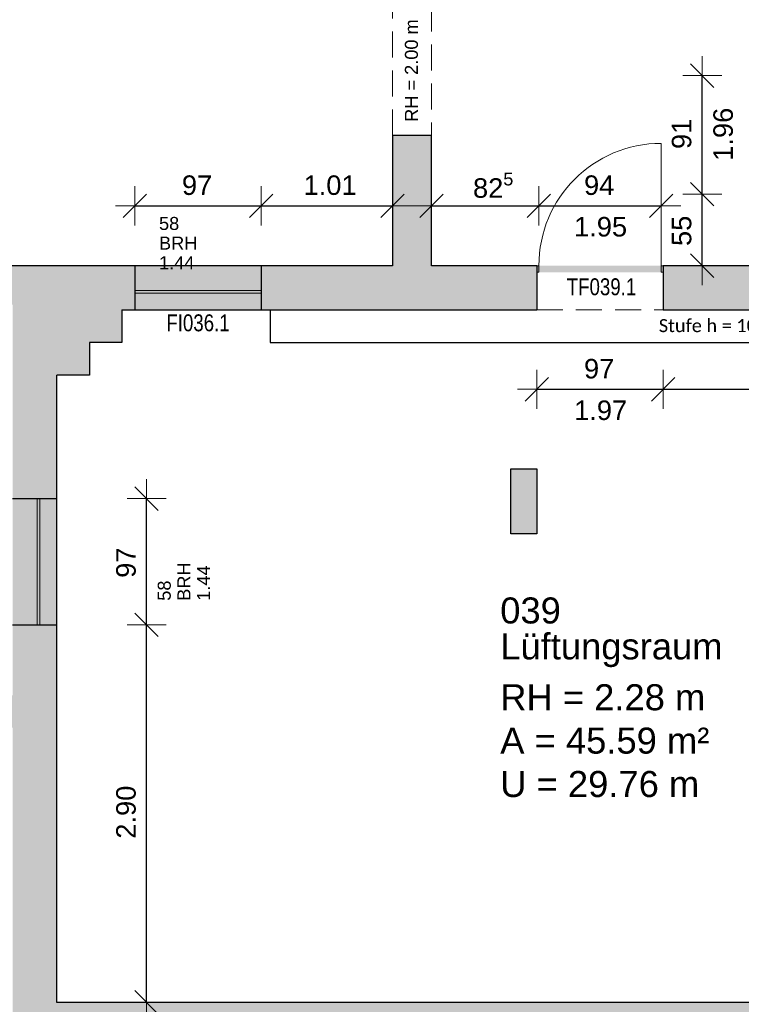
# Model space of a CAD drawing. Header units: metres. Extents: x 313 to 415, y -67 to 7.
# Tile 70 of 84: x 381.84 to 387.39, y -25.2 to -17.64. Entities that reach past the tile are written whole.
import ezdxf

# ---------------------------------------------------------------- set-up
doc = ezdxf.new("R2010")
doc.units = ezdxf.units.M
doc.header["$PDMODE"] = 65
doc.linetypes.add('AUSGEZOGEN', pattern=[0])
doc.linetypes.add('VERDECKT2_S2', pattern=[0.27, 0.2, -0.07])
for name, color, linetype, lineweight in [('Allgemein01', 7, 'AUSGEZOGEN', 13), ('Füllfläche', 7, 'AUSGEZOGEN', 13), ('Maßlinie Allgemein', 7, 'AUSGEZOGEN', 25), ('Standard', 7, 'AUSGEZOGEN', 25), ('Text Allgemein', 7, 'AUSGEZOGEN', 25)]:
    doc.layers.add(name, color=color, linetype=linetype, lineweight=lineweight)
doc.styles.add('ARIAL', font='ARIAL.TTF')
doc.styles.add('Calibri', font='Calibri')
doc.dimstyles.new('DIMSTYLE_13', dxfattribs={"dimtxt": 0.15, "dimasz": 0.3, "dimexe": 0, "dimexo": 1e-06, "dimgap": 0.075, "dimtad": 2, "dimdec": 1, "dimlfac": 100, "dimrnd": 0.5, "dimzin": 4, "dimdsep": 46, "dimtxsty": 'ARIAL', "dimblk1": 'ALL_ML_STRICH', "dimblk2": 'ALL_ML_STRICH', "dimsah": 1, "dimcen": 0, "dimse1": 1, "dimse2": 1, "dimclrd": 7, "dimclre": 7, "dimclrt": 7, "dimadec": 0, "dimazin": 0, "dimtfac": 1, "dimtdec": 0, "dimtix": 1, "dimtmove": 2, "dimatfit": 3, "dimfxl": 0, "dimtzin": 0, "dimlwd": 0, "dimlwe": 13, "dimarcsym": 0})
doc.dimstyles.new('DIMSTYLE_15', dxfattribs={"dimtxt": 0.15, "dimasz": 0.3, "dimexe": 0, "dimexo": 1e-06, "dimgap": 0.075, "dimtad": 2, "dimrnd": 0.005, "dimzin": 4, "dimdsep": 46, "dimtxsty": 'ARIAL', "dimblk1": 'ALL_ML_STRICH', "dimblk2": 'ALL_ML_STRICH', "dimsah": 1, "dimcen": 0, "dimse1": 1, "dimse2": 1, "dimclrd": 7, "dimclre": 7, "dimclrt": 7, "dimadec": 0, "dimazin": 0, "dimtfac": 1, "dimtdec": 0, "dimtix": 1, "dimtmove": 2, "dimatfit": 3, "dimfxl": 0, "dimtzin": 0, "dimlwd": 0, "dimlwe": 13, "dimarcsym": 0})
doc.dimstyles.new('DIMSTYLE_16', dxfattribs={"dimtxt": 0.15, "dimasz": 0.3, "dimexe": 0, "dimexo": 1e-06, "dimgap": 0.075, "dimtad": 2, "dimdec": 1, "dimlfac": 100, "dimrnd": 0.5, "dimzin": 4, "dimdsep": 46, "dimtxsty": 'ARIAL', "dimblk1": 'ALL_ML_STRICH', "dimblk2": 'ALL_ML_STRICH', "dimsah": 1, "dimcen": 0, "dimse1": 1, "dimse2": 1, "dimclrd": 7, "dimclre": 7, "dimclrt": 7, "dimadec": 0, "dimazin": 0, "dimtfac": 1, "dimtdec": 0, "dimtix": 1, "dimtmove": 2, "dimatfit": 3, "dimfxl": 0, "dimtvp": 1.2, "dimtzin": 0, "dimlwd": 0, "dimlwe": 13, "dimarcsym": 0})
doc.dimstyles.new('DIMSTYLE_22', dxfattribs={"dimtxt": 0.2, "dimasz": 0.19, "dimexe": 0, "dimexo": 1e-06, "dimgap": 0.1, "dimtad": 2, "dimrnd": 0.005, "dimzin": 4, "dimdsep": 46, "dimtxsty": 'ARIAL', "dimblk1": 'ALL_ML_STRICH', "dimblk2": 'ALL_ML_STRICH', "dimsah": 1, "dimcen": 0, "dimse1": 1, "dimse2": 1, "dimclrd": 7, "dimclre": 7, "dimclrt": 7, "dimadec": 0, "dimazin": 0, "dimtfac": 1, "dimtdec": 0, "dimtix": 1, "dimtmove": 2, "dimatfit": 3, "dimfxl": 0, "dimtzin": 0, "dimlwd": 0, "dimlwe": 13, "dimarcsym": 0})
doc.dimstyles.new('DIMSTYLE_4', dxfattribs={"dimtxt": 0.2, "dimasz": 0.3, "dimexe": 0, "dimexo": 1e-06, "dimgap": 0.1, "dimtad": 2, "dimdec": 1, "dimlfac": 100, "dimrnd": 0.5, "dimzin": 4, "dimdsep": 46, "dimtxsty": 'ARIAL', "dimblk1": 'ALL_ML_STRICH', "dimblk2": 'ALL_ML_STRICH', "dimsah": 1, "dimcen": 0, "dimse1": 1, "dimse2": 1, "dimclrd": 7, "dimclre": 7, "dimclrt": 7, "dimadec": 0, "dimazin": 0, "dimtfac": 1, "dimtdec": 0, "dimtix": 1, "dimtmove": 2, "dimatfit": 3, "dimfxl": 0, "dimtvp": 1.2, "dimtzin": 0, "dimlwd": 0, "dimlwe": 13, "dimarcsym": 0})
doc.dimstyles.new('DIMSTYLE_5', dxfattribs={"dimtxt": 0.2, "dimasz": 0.3, "dimexe": 0, "dimexo": 1e-06, "dimgap": 0.1, "dimtad": 2, "dimrnd": 0.005, "dimzin": 4, "dimdsep": 46, "dimtxsty": 'ARIAL', "dimblk1": 'ALL_ML_STRICH', "dimblk2": 'ALL_ML_STRICH', "dimsah": 1, "dimcen": 0, "dimse1": 1, "dimse2": 1, "dimclrd": 7, "dimclre": 7, "dimclrt": 7, "dimadec": 0, "dimazin": 0, "dimtfac": 1, "dimtdec": 0, "dimtix": 1, "dimtmove": 2, "dimatfit": 3, "dimfxl": 0, "dimtzin": 0, "dimlwd": 0, "dimlwe": 13, "dimarcsym": 0})
doc.dimstyles.new('DIMSTYLE_7', dxfattribs={"dimtxt": 0.2, "dimasz": 0.3, "dimexe": 0, "dimexo": 1e-06, "dimgap": 0.1, "dimtad": 2, "dimdec": 3, "dimrnd": 0.005, "dimzin": 4, "dimdsep": 46, "dimtxsty": 'ARIAL', "dimblk1": 'ALL_ML_STRICH', "dimblk2": 'ALL_ML_STRICH', "dimsah": 1, "dimcen": 0, "dimse1": 1, "dimse2": 1, "dimclrd": 7, "dimclre": 7, "dimclrt": 7, "dimadec": 0, "dimazin": 0, "dimtfac": 1, "dimtdec": 0, "dimtix": 1, "dimtmove": 2, "dimatfit": 3, "dimfxl": 0, "dimtzin": 0, "dimlwd": 0, "dimlwe": 13, "dimarcsym": 0})

# ---------------------------------------------------------------- blocks, each defined once
blk = doc.blocks.new('ALL_ML_STRICH')
at = {"color": 0, "linetype": 'ByBlock', "lineweight": -2}
for p, q in [((-0.3, -0.3), (0.3, 0.3)), ((0, -0.5), (0, 0.5)), ((-1, 0), (0.5, 0))]:
    blk.add_line(p, q, dxfattribs=at)
blk = doc.blocks.new('*D49')
at = {"layer": 'DEFPOINTS', "color": 7, "linetype": 'AUSGEZOGEN', "lineweight": 13}
for p in [(358.6445, 6.1646), (381.7845, -23.0754), (358.6445, -27.8654)]:
    blk.add_point(p, dxfattribs=at)
at = {"layer": 'Maßlinie Allgemein', "color": 7, "linetype": 'AUSGEZOGEN', "lineweight": -2}
blk.add_line((358.6445, 6.1646), (381.7845, 6.1646), dxfattribs=at)
at = {"layer": 'Maßlinie Allgemein', "color": 7, "linetype": 'AUSGEZOGEN', "lineweight": 13, "xscale": 0.3, "yscale": 0.3, "zscale": 0.3, "rotation": 180}
blk.add_blockref('ALL_ML_STRICH', (358.6445, 6.1646), dxfattribs=at)
at = {"layer": 'Maßlinie Allgemein', "color": 7, "linetype": 'AUSGEZOGEN', "lineweight": 13, "xscale": 0.3, "yscale": 0.3, "zscale": 0.3}
blk.add_blockref('ALL_ML_STRICH', (381.7845, 6.1646), dxfattribs=at)
at = {"layer": 'Maßlinie Allgemein', "color": 7, "linetype": 'AUSGEZOGEN', "lineweight": 13, "insert": (370.2216, 6.3481), "char_height": 0.2, "width": 1, "attachment_point": 5, "style": 'ARIAL'}
blk.add_mtext('\\A1;{\\A1;{23.14\\H0.132000;\\S^ ;}}', dxfattribs=at)
blk = doc.blocks.new('*D50')
at = {"layer": 'DEFPOINTS', "color": 7, "linetype": 'AUSGEZOGEN', "lineweight": 13}
for p in [(381.7845, 6.1646), (381.7845, -23.0754), (382.1245, -25.1854)]:
    blk.add_point(p, dxfattribs=at)
at = {"layer": 'Maßlinie Allgemein', "color": 7, "linetype": 'AUSGEZOGEN', "lineweight": -2}
blk.add_line((381.7845, 6.1646), (382.1245, 6.1646), dxfattribs=at)
at = {"layer": 'Maßlinie Allgemein', "color": 7, "linetype": 'AUSGEZOGEN', "lineweight": 13, "xscale": 0.3, "yscale": 0.3, "zscale": 0.3, "rotation": 180}
blk.add_blockref('ALL_ML_STRICH', (381.7845, 6.1646), dxfattribs=at)
at = {"layer": 'Maßlinie Allgemein', "color": 7, "linetype": 'AUSGEZOGEN', "lineweight": 13, "xscale": 0.3, "yscale": 0.3, "zscale": 0.3}
blk.add_blockref('ALL_ML_STRICH', (382.1245, 6.1646), dxfattribs=at)
at = {"layer": 'Maßlinie Allgemein', "color": 7, "linetype": 'AUSGEZOGEN', "lineweight": 13, "insert": (381.9458, 6.4981), "char_height": 0.2, "width": 0.8, "attachment_point": 5, "style": 'ARIAL'}
blk.add_mtext('\\A1;{\\A1;{34\\H0.132000;\\S^ ;}}', dxfattribs=at)
blk = doc.blocks.new('*D51')
at = {"layer": 'DEFPOINTS', "color": 7, "linetype": 'AUSGEZOGEN', "lineweight": 13}
for p in [(382.1245, 6.1646), (390.6945, -19.8654), (382.1245, -25.1854)]:
    blk.add_point(p, dxfattribs=at)
at = {"layer": 'Maßlinie Allgemein', "color": 7, "linetype": 'AUSGEZOGEN', "lineweight": -2}
blk.add_line((382.1245, 6.1646), (390.6945, 6.1646), dxfattribs=at)
at = {"layer": 'Maßlinie Allgemein', "color": 7, "linetype": 'AUSGEZOGEN', "lineweight": 13, "xscale": 0.3, "yscale": 0.3, "zscale": 0.3, "rotation": 180}
blk.add_blockref('ALL_ML_STRICH', (382.1245, 6.1646), dxfattribs=at)
at = {"layer": 'Maßlinie Allgemein', "color": 7, "linetype": 'AUSGEZOGEN', "lineweight": 13, "xscale": 0.3, "yscale": 0.3, "zscale": 0.3}
blk.add_blockref('ALL_ML_STRICH', (390.6945, 6.1646), dxfattribs=at)
at = {"layer": 'Maßlinie Allgemein', "color": 7, "linetype": 'AUSGEZOGEN', "lineweight": 13, "insert": (386.4239, 6.348), "char_height": 0.2, "width": 0.8, "attachment_point": 5, "style": 'ARIAL'}
blk.add_mtext('\\A1;{\\A1;{8.57\\H0.132000;\\S^ ;}}', dxfattribs=at)
blk = doc.blocks.new('*D57')
at = {"layer": 'DEFPOINTS', "color": 7, "linetype": 'AUSGEZOGEN', "lineweight": 13}
for p in [(321.1345, 7.0646), (397.3145, -19.3554), (321.1345, -22.5954)]:
    blk.add_point(p, dxfattribs=at)
at = {"layer": 'Maßlinie Allgemein', "color": 7, "linetype": 'AUSGEZOGEN', "lineweight": -2}
blk.add_line((321.1345, 7.0646), (397.3145, 7.0646), dxfattribs=at)
at = {"layer": 'Maßlinie Allgemein', "color": 7, "linetype": 'AUSGEZOGEN', "lineweight": 13, "xscale": 0.3, "yscale": 0.3, "zscale": 0.3, "rotation": 180}
blk.add_blockref('ALL_ML_STRICH', (321.1345, 7.0646), dxfattribs=at)
at = {"layer": 'Maßlinie Allgemein', "color": 7, "linetype": 'AUSGEZOGEN', "lineweight": 13, "xscale": 0.3, "yscale": 0.3, "zscale": 0.3}
blk.add_blockref('ALL_ML_STRICH', (397.3145, 7.0646), dxfattribs=at)
at = {"layer": 'Maßlinie Allgemein', "color": 7, "linetype": 'AUSGEZOGEN', "lineweight": 13, "insert": (359.231, 7.248), "char_height": 0.2, "width": 1, "attachment_point": 5, "style": 'ARIAL'}
blk.add_mtext('\\A1;{\\A1;{76.18\\H0.132000;\\S^ ;}}', dxfattribs=at)
blk = doc.blocks.new('*D75')
at = {"layer": 'DEFPOINTS', "color": 7, "linetype": 'AUSGEZOGEN', "lineweight": 13}
for p in [(382.1245, -25.1854), (382.1245, -25.3654), (412.8945, -25.3654)]:
    blk.add_point(p, dxfattribs=at)
at = {"layer": 'Maßlinie Allgemein', "color": 7, "linetype": 'AUSGEZOGEN', "lineweight": -2}
blk.add_line((412.8945, -25.3654), (412.8945, -25.1854), dxfattribs=at)
at = {"layer": 'Maßlinie Allgemein', "color": 7, "linetype": 'AUSGEZOGEN', "lineweight": 13, "xscale": 0.3, "yscale": 0.3, "zscale": 0.3}
for p, rotation in [((412.8945, -25.1854), 90), ((412.8945, -25.3654), 270)]:
    blk.add_blockref('ALL_ML_STRICH', p, dxfattribs=dict(at, rotation=rotation))
at = {"layer": 'Maßlinie Allgemein', "color": 7, "linetype": 'AUSGEZOGEN', "lineweight": 13, "insert": (412.5611, -25.2847), "char_height": 0.2, "width": 0.8, "attachment_point": 5, "rotation": 90, "style": 'ARIAL'}
blk.add_mtext('\\A1;{\\A1;{18\\H0.132000;\\S^ ;}}', dxfattribs=at)
blk = doc.blocks.new('*D76')
at = {"layer": 'DEFPOINTS', "color": 7, "linetype": 'AUSGEZOGEN', "lineweight": 13}
for p in [(390.9645, -21.4354), (382.1245, -25.1854), (412.8945, -25.1854)]:
    blk.add_point(p, dxfattribs=at)
at = {"layer": 'Maßlinie Allgemein', "color": 7, "linetype": 'AUSGEZOGEN', "lineweight": -2}
blk.add_line((412.8945, -25.1854), (412.8945, -21.4354), dxfattribs=at)
at = {"layer": 'Maßlinie Allgemein', "color": 7, "linetype": 'AUSGEZOGEN', "lineweight": 13, "xscale": 0.3, "yscale": 0.3, "zscale": 0.3}
for p, rotation in [((412.8945, -21.4354), 90), ((412.8945, -25.1854), 270)]:
    blk.add_blockref('ALL_ML_STRICH', p, dxfattribs=dict(at, rotation=rotation))
at = {"layer": 'Maßlinie Allgemein', "color": 7, "linetype": 'AUSGEZOGEN', "lineweight": 13, "insert": (412.7109, -23.2967), "char_height": 0.2, "width": 0.8, "attachment_point": 5, "rotation": 90, "style": 'ARIAL'}
blk.add_mtext('\\A1;{\\A1;{3.75\\H0.132000;\\S^ ;}}', dxfattribs=at)
blk = doc.blocks.new('*D108')
at = {"layer": 'DEFPOINTS', "color": 7, "linetype": 'AUSGEZOGEN', "lineweight": 13}
for p in [(374.2245, 0.9046), (369.1395, -34.0254), (413.7945, -34.0254)]:
    blk.add_point(p, dxfattribs=at)
at = {"layer": 'Maßlinie Allgemein', "color": 7, "linetype": 'AUSGEZOGEN', "lineweight": -2}
blk.add_line((413.7945, -34.0254), (413.7945, 0.9046), dxfattribs=at)
at = {"layer": 'Maßlinie Allgemein', "color": 7, "linetype": 'AUSGEZOGEN', "lineweight": 13, "xscale": 0.3, "yscale": 0.3, "zscale": 0.3}
for p, rotation in [((413.7945, 0.9046), 90), ((413.7945, -34.0254), 270)]:
    blk.add_blockref('ALL_ML_STRICH', p, dxfattribs=dict(at, rotation=rotation))
at = {"layer": 'Maßlinie Allgemein', "color": 7, "linetype": 'AUSGEZOGEN', "lineweight": 13, "insert": (413.6109, -16.5537), "char_height": 0.2, "width": 1, "attachment_point": 5, "rotation": 90, "style": 'ARIAL'}
blk.add_mtext('\\A1;{\\A1;{34.93\\H0.132000;\\S^ ;}}', dxfattribs=at)
blk = doc.blocks.new('*D185')
at = {"layer": 'DEFPOINTS', "color": 7, "linetype": 'AUSGEZOGEN', "lineweight": 13}
for p in [(382.1245, -22.2854), (382.1245, -25.1854), (382.8145, -25.1854)]:
    blk.add_point(p, dxfattribs=at)
at = {"layer": 'Maßlinie Allgemein', "color": 7, "linetype": 'AUSGEZOGEN', "lineweight": -2}
blk.add_line((382.8145, -25.1854), (382.8145, -22.2854), dxfattribs=at)
at = {"layer": 'Maßlinie Allgemein', "color": 7, "linetype": 'AUSGEZOGEN', "lineweight": 13, "xscale": 0.3, "yscale": 0.3, "zscale": 0.3}
for p, rotation in [((382.8145, -22.2854), 90), ((382.8145, -25.1854), 270)]:
    blk.add_blockref('ALL_ML_STRICH', p, dxfattribs=dict(at, rotation=rotation))
at = {"layer": 'Maßlinie Allgemein', "color": 7, "linetype": 'AUSGEZOGEN', "lineweight": 13, "insert": (382.6569, -23.7243), "char_height": 0.15, "width": 0.6, "attachment_point": 5, "rotation": 90, "style": 'ARIAL'}
blk.add_mtext('\\A1;{\\A1;{2.90\\H0.099000;\\S^ ;}}', dxfattribs=at)
blk = doc.blocks.new('*D186')
at = {"layer": 'DEFPOINTS', "color": 7, "linetype": 'AUSGEZOGEN', "lineweight": 13}
for p in [(382.1245, -21.3154), (382.1245, -22.2854), (382.8145, -22.2854)]:
    blk.add_point(p, dxfattribs=at)
at = {"layer": 'Maßlinie Allgemein', "color": 7, "linetype": 'AUSGEZOGEN', "lineweight": -2}
blk.add_line((382.8145, -22.2854), (382.8145, -21.3154), dxfattribs=at)
at = {"layer": 'Maßlinie Allgemein', "color": 7, "linetype": 'AUSGEZOGEN', "lineweight": 13, "xscale": 0.3, "yscale": 0.3, "zscale": 0.3}
for p, rotation in [((382.8145, -21.3154), 90), ((382.8145, -22.2854), 270)]:
    blk.add_blockref('ALL_ML_STRICH', p, dxfattribs=dict(at, rotation=rotation))
at = {"layer": 'Maßlinie Allgemein', "color": 7, "linetype": 'AUSGEZOGEN', "lineweight": 13, "insert": (382.6569, -21.8072), "char_height": 0.15, "width": 0.6, "attachment_point": 5, "rotation": 90, "style": 'ARIAL'}
blk.add_mtext('\\A1;{\\A1;{97\\H0.099000;\\S^ ;}}', dxfattribs=at)
at = {"layer": 'Maßlinie Allgemein', "color": 7, "linetype": 'AUSGEZOGEN', "lineweight": 13, "insert": (382.9002, -22.0999), "char_height": 0.1, "width": 0.005, "attachment_point": 1, "rotation": 90, "line_spacing_factor": 0.90608, "style": 'ARIAL'}
blk.add_mtext('\\A1;{58\\H0.066000;\\S^ ;}\\H0.100000;\\PBRH 1.44', dxfattribs=at)
blk = doc.blocks.new('*D195')
at = {"layer": 'DEFPOINTS', "color": 7, "linetype": 'AUSGEZOGEN', "lineweight": 13}
for p in [(382.7245, -19.0654), (382.7245, -19.5254), (383.6945, -19.5254)]:
    blk.add_point(p, dxfattribs=at)
at = {"layer": 'Maßlinie Allgemein', "color": 7, "linetype": 'AUSGEZOGEN', "lineweight": -2}
blk.add_line((382.7245, -19.0654), (383.6945, -19.0654), dxfattribs=at)
at = {"layer": 'Maßlinie Allgemein', "color": 7, "linetype": 'AUSGEZOGEN', "lineweight": 13, "xscale": 0.3, "yscale": 0.3, "zscale": 0.3, "rotation": 180}
blk.add_blockref('ALL_ML_STRICH', (382.7245, -19.0654), dxfattribs=at)
at = {"layer": 'Maßlinie Allgemein', "color": 7, "linetype": 'AUSGEZOGEN', "lineweight": 13, "xscale": 0.3, "yscale": 0.3, "zscale": 0.3}
blk.add_blockref('ALL_ML_STRICH', (383.6945, -19.0654), dxfattribs=at)
at = {"layer": 'Maßlinie Allgemein', "color": 7, "linetype": 'AUSGEZOGEN', "lineweight": 13, "insert": (383.2027, -18.9078), "char_height": 0.15, "width": 0.6, "attachment_point": 5, "style": 'ARIAL'}
blk.add_mtext('\\A1;{\\A1;{97\\H0.099000;\\S^ ;}}', dxfattribs=at)
at = {"layer": 'Maßlinie Allgemein', "color": 7, "linetype": 'AUSGEZOGEN', "lineweight": 13, "insert": (382.91, -19.1511), "char_height": 0.1, "width": 0.005, "attachment_point": 1, "line_spacing_factor": 0.90608, "style": 'ARIAL'}
blk.add_mtext('\\A1;{58\\H0.066000;\\S^ ;}\\H0.100000;\\PBRH 1.44', dxfattribs=at)
blk = doc.blocks.new('*D196')
at = {"layer": 'DEFPOINTS', "color": 7, "linetype": 'AUSGEZOGEN', "lineweight": 13}
for p in [(383.6945, -19.0654), (383.6945, -19.5254), (384.7045, -19.5254)]:
    blk.add_point(p, dxfattribs=at)
at = {"layer": 'Maßlinie Allgemein', "color": 7, "linetype": 'AUSGEZOGEN', "lineweight": -2}
blk.add_line((383.6945, -19.0654), (384.7045, -19.0654), dxfattribs=at)
at = {"layer": 'Maßlinie Allgemein', "color": 7, "linetype": 'AUSGEZOGEN', "lineweight": 13, "xscale": 0.3, "yscale": 0.3, "zscale": 0.3, "rotation": 180}
blk.add_blockref('ALL_ML_STRICH', (383.6945, -19.0654), dxfattribs=at)
at = {"layer": 'Maßlinie Allgemein', "color": 7, "linetype": 'AUSGEZOGEN', "lineweight": 13, "xscale": 0.3, "yscale": 0.3, "zscale": 0.3}
blk.add_blockref('ALL_ML_STRICH', (384.7045, -19.0654), dxfattribs=at)
at = {"layer": 'Maßlinie Allgemein', "color": 7, "linetype": 'AUSGEZOGEN', "lineweight": 13, "insert": (384.2248, -18.9078), "char_height": 0.15, "width": 0.6, "attachment_point": 5, "style": 'ARIAL'}
blk.add_mtext('\\A1;{\\A1;{1.01\\H0.099000;\\S^ ;}}', dxfattribs=at)
blk = doc.blocks.new('*D197')
at = {"layer": 'DEFPOINTS', "color": 7, "linetype": 'AUSGEZOGEN', "lineweight": 13}
for p in [(385.0045, -19.0654), (385.0045, -19.5254), (385.8295, -19.5254)]:
    blk.add_point(p, dxfattribs=at)
at = {"layer": 'Maßlinie Allgemein', "color": 7, "linetype": 'AUSGEZOGEN', "lineweight": -2}
blk.add_line((385.0045, -19.0654), (385.8295, -19.0654), dxfattribs=at)
at = {"layer": 'Maßlinie Allgemein', "color": 7, "linetype": 'AUSGEZOGEN', "lineweight": 13, "xscale": 0.3, "yscale": 0.3, "zscale": 0.3, "rotation": 180}
blk.add_blockref('ALL_ML_STRICH', (385.0045, -19.0654), dxfattribs=at)
at = {"layer": 'Maßlinie Allgemein', "color": 7, "linetype": 'AUSGEZOGEN', "lineweight": 13, "xscale": 0.3, "yscale": 0.3, "zscale": 0.3}
blk.add_blockref('ALL_ML_STRICH', (385.8295, -19.0654), dxfattribs=at)
at = {"layer": 'Maßlinie Allgemein', "color": 7, "linetype": 'AUSGEZOGEN', "lineweight": 13, "insert": (385.478, -18.9078), "char_height": 0.15, "width": 0.6, "attachment_point": 5, "style": 'ARIAL'}
blk.add_mtext('\\A1;{\\A1;{82\\H0.099000;\\S5^ ;}}', dxfattribs=at)
blk = doc.blocks.new('*D198')
at = {"layer": 'DEFPOINTS', "color": 7, "linetype": 'AUSGEZOGEN', "lineweight": 13}
for p in [(385.8295, -19.0654), (385.8295, -19.5254), (386.7695, -19.5254)]:
    blk.add_point(p, dxfattribs=at)
at = {"layer": 'Maßlinie Allgemein', "color": 7, "linetype": 'AUSGEZOGEN', "lineweight": -2}
blk.add_line((385.8295, -19.0654), (386.7695, -19.0654), dxfattribs=at)
at = {"layer": 'Maßlinie Allgemein', "color": 7, "linetype": 'AUSGEZOGEN', "lineweight": 13, "xscale": 0.3, "yscale": 0.3, "zscale": 0.3, "rotation": 180}
blk.add_blockref('ALL_ML_STRICH', (385.8295, -19.0654), dxfattribs=at)
at = {"layer": 'Maßlinie Allgemein', "color": 7, "linetype": 'AUSGEZOGEN', "lineweight": 13, "xscale": 0.3, "yscale": 0.3, "zscale": 0.3}
blk.add_blockref('ALL_ML_STRICH', (386.7695, -19.0654), dxfattribs=at)
at = {"layer": 'Maßlinie Allgemein', "color": 7, "linetype": 'AUSGEZOGEN', "lineweight": 13, "insert": (386.293, -18.9078), "char_height": 0.15, "width": 0.6, "attachment_point": 5, "style": 'ARIAL'}
blk.add_mtext('\\A1;{\\A1;{94\\H0.099000;\\S^ ;}}', dxfattribs=at)
at = {"layer": 'Maßlinie Allgemein', "color": 7, "linetype": 'AUSGEZOGEN', "lineweight": 13, "insert": (386.0997, -19.1511), "char_height": 0.15, "width": 0.0075, "attachment_point": 1, "line_spacing_factor": 0.60241, "style": 'ARIAL'}
blk.add_mtext('\\A1;{1.95\\H0.099000;\\S^ ;}', dxfattribs=at)
blk = doc.blocks.new('*D199')
at = {"layer": 'DEFPOINTS', "color": 7, "linetype": 'AUSGEZOGEN', "lineweight": 13}
for p in [(385.8145, -19.8654), (386.7845, -19.8654), (385.8145, -20.4754)]:
    blk.add_point(p, dxfattribs=at)
at = {"layer": 'Maßlinie Allgemein', "color": 7, "linetype": 'AUSGEZOGEN', "lineweight": -2}
blk.add_line((385.8145, -20.4754), (386.7845, -20.4754), dxfattribs=at)
at = {"layer": 'Maßlinie Allgemein', "color": 7, "linetype": 'AUSGEZOGEN', "lineweight": 13, "xscale": 0.3, "yscale": 0.3, "zscale": 0.3, "rotation": 180}
blk.add_blockref('ALL_ML_STRICH', (385.8145, -20.4754), dxfattribs=at)
at = {"layer": 'Maßlinie Allgemein', "color": 7, "linetype": 'AUSGEZOGEN', "lineweight": 13, "xscale": 0.3, "yscale": 0.3, "zscale": 0.3}
blk.add_blockref('ALL_ML_STRICH', (386.7845, -20.4754), dxfattribs=at)
at = {"layer": 'Maßlinie Allgemein', "color": 7, "linetype": 'AUSGEZOGEN', "lineweight": 13, "insert": (386.2927, -20.3178), "char_height": 0.15, "width": 0.6, "attachment_point": 5, "style": 'ARIAL'}
blk.add_mtext('\\A1;{\\A1;{97\\H0.099000;\\S^ ;}}', dxfattribs=at)
at = {"layer": 'Maßlinie Allgemein', "color": 7, "linetype": 'AUSGEZOGEN', "lineweight": 13, "insert": (386.1003, -20.5611), "char_height": 0.15, "width": 0.0075, "attachment_point": 1, "line_spacing_factor": 0.60241, "style": 'ARIAL'}
blk.add_mtext('\\A1;{1.97\\H0.099000;\\S^ ;}', dxfattribs=at)
blk = doc.blocks.new('*D200')
at = {"layer": 'DEFPOINTS', "color": 7, "linetype": 'AUSGEZOGEN', "lineweight": 13}
for p in [(386.7845, -19.8654), (390.6945, -19.8654), (386.7845, -20.4754)]:
    blk.add_point(p, dxfattribs=at)
at = {"layer": 'Maßlinie Allgemein', "color": 7, "linetype": 'AUSGEZOGEN', "lineweight": -2}
blk.add_line((386.7845, -20.4754), (390.6945, -20.4754), dxfattribs=at)
at = {"layer": 'Maßlinie Allgemein', "color": 7, "linetype": 'AUSGEZOGEN', "lineweight": 13, "xscale": 0.3, "yscale": 0.3, "zscale": 0.3, "rotation": 180}
blk.add_blockref('ALL_ML_STRICH', (386.7845, -20.4754), dxfattribs=at)
at = {"layer": 'Maßlinie Allgemein', "color": 7, "linetype": 'AUSGEZOGEN', "lineweight": 13, "xscale": 0.3, "yscale": 0.3, "zscale": 0.3}
blk.add_blockref('ALL_ML_STRICH', (390.6945, -20.4754), dxfattribs=at)
at = {"layer": 'Maßlinie Allgemein', "color": 7, "linetype": 'AUSGEZOGEN', "lineweight": 13, "insert": (388.7648, -20.3177), "char_height": 0.15, "width": 0.6, "attachment_point": 5, "style": 'ARIAL'}
blk.add_mtext('\\A1;{\\A1;{3.91\\H0.099000;\\S^ ;}}', dxfattribs=at)
blk = doc.blocks.new('*D201')
at = {"layer": 'DEFPOINTS', "color": 7, "linetype": 'AUSGEZOGEN', "lineweight": 13}
for p in [(387.5545, -18.9754), (387.0845, -19.5254), (387.5545, -19.5254)]:
    blk.add_point(p, dxfattribs=at)
at = {"layer": 'Maßlinie Allgemein', "color": 7, "linetype": 'AUSGEZOGEN', "lineweight": -2}
blk.add_line((387.0845, -19.5254), (387.0845, -18.9754), dxfattribs=at)
at = {"layer": 'Maßlinie Allgemein', "color": 7, "linetype": 'AUSGEZOGEN', "lineweight": 13, "xscale": 0.3, "yscale": 0.3, "zscale": 0.3}
for p, rotation in [((387.0845, -18.9754), 90), ((387.0845, -19.5254), 270)]:
    blk.add_blockref('ALL_ML_STRICH', p, dxfattribs=dict(at, rotation=rotation))
at = {"layer": 'Maßlinie Allgemein', "color": 7, "linetype": 'AUSGEZOGEN', "lineweight": 13, "insert": (386.9269, -19.2578), "char_height": 0.15, "width": 0.6, "attachment_point": 5, "rotation": 90, "style": 'ARIAL'}
blk.add_mtext('\\A1;{\\A1;{55\\H0.099000;\\S^ ;}}', dxfattribs=at)
blk = doc.blocks.new('*D202')
at = {"layer": 'DEFPOINTS', "color": 7, "linetype": 'AUSGEZOGEN', "lineweight": 13}
for p in [(387.5545, -18.0654), (387.0845, -18.9754), (387.5545, -18.9754)]:
    blk.add_point(p, dxfattribs=at)
at = {"layer": 'Maßlinie Allgemein', "color": 7, "linetype": 'AUSGEZOGEN', "lineweight": -2}
blk.add_line((387.0845, -18.9754), (387.0845, -18.0654), dxfattribs=at)
at = {"layer": 'Maßlinie Allgemein', "color": 7, "linetype": 'AUSGEZOGEN', "lineweight": 13, "xscale": 0.3, "yscale": 0.3, "zscale": 0.3}
for p, rotation in [((387.0845, -18.0654), 90), ((387.0845, -18.9754), 270)]:
    blk.add_blockref('ALL_ML_STRICH', p, dxfattribs=dict(at, rotation=rotation))
at = {"layer": 'Maßlinie Allgemein', "color": 7, "linetype": 'AUSGEZOGEN', "lineweight": 13, "insert": (387.1702, -18.7195), "char_height": 0.15, "width": 0.0075, "attachment_point": 1, "rotation": 90, "line_spacing_factor": 0.60241, "style": 'ARIAL'}
blk.add_mtext('\\A1;{1.96\\H0.099000;\\S^ ;}', dxfattribs=at)
at = {"layer": 'Maßlinie Allgemein', "color": 7, "linetype": 'AUSGEZOGEN', "lineweight": 13, "insert": (386.9269, -18.5127), "char_height": 0.15, "width": 0.6, "attachment_point": 5, "rotation": 90, "style": 'ARIAL'}
blk.add_mtext('\\A1;{\\A1;{91\\H0.099000;\\S^ ;}}', dxfattribs=at)
blk = doc.blocks.new('*D307')
at = {"layer": 'DEFPOINTS', "color": 7, "linetype": 'AUSGEZOGEN', "lineweight": 13}
for p in [(390.6945, -19.8654), (382.1195, -44.4054), (382.1195, -66.3754)]:
    blk.add_point(p, dxfattribs=at)
at = {"layer": 'Maßlinie Allgemein', "color": 7, "linetype": 'AUSGEZOGEN', "lineweight": -2}
blk.add_line((382.1195, -66.3754), (390.6945, -66.3754), dxfattribs=at)
at = {"layer": 'Maßlinie Allgemein', "color": 7, "linetype": 'AUSGEZOGEN', "lineweight": 13, "xscale": 0.3, "yscale": 0.3, "zscale": 0.3, "rotation": 180}
blk.add_blockref('ALL_ML_STRICH', (382.1195, -66.3754), dxfattribs=at)
at = {"layer": 'Maßlinie Allgemein', "color": 7, "linetype": 'AUSGEZOGEN', "lineweight": 13, "xscale": 0.3, "yscale": 0.3, "zscale": 0.3}
blk.add_blockref('ALL_ML_STRICH', (390.6945, -66.3754), dxfattribs=at)
at = {"layer": 'Maßlinie Allgemein', "color": 7, "linetype": 'AUSGEZOGEN', "lineweight": 13, "insert": (386.4418, -66.192), "char_height": 0.2, "width": 1, "attachment_point": 5, "style": 'ARIAL'}
blk.add_mtext('\\A1;{\\A1;{8.57\\H0.132000;\\S5^ ;}}', dxfattribs=at)
blk = doc.blocks.new('*D385')
at = {"layer": 'DEFPOINTS', "color": 7, "linetype": 'AUSGEZOGEN', "lineweight": 13}
for p in [(390.6945, -25.1854), (383.3245, -37.8454), (383.3245, -65.2254)]:
    blk.add_point(p, dxfattribs=at)
at = {"layer": 'Maßlinie Allgemein', "color": 7, "linetype": 'AUSGEZOGEN', "lineweight": -2}
blk.add_line((383.3245, -65.2254), (390.6945, -65.2254), dxfattribs=at)
at = {"layer": 'Maßlinie Allgemein', "color": 7, "linetype": 'AUSGEZOGEN', "lineweight": 13, "xscale": 0.19, "yscale": 0.19, "zscale": 0.19, "rotation": 180}
blk.add_blockref('ALL_ML_STRICH', (383.3245, -65.2254), dxfattribs=at)
at = {"layer": 'Maßlinie Allgemein', "color": 7, "linetype": 'AUSGEZOGEN', "lineweight": 13, "xscale": 0.19, "yscale": 0.19, "zscale": 0.19}
blk.add_blockref('ALL_ML_STRICH', (390.6945, -65.2254), dxfattribs=at)
at = {"layer": 'Maßlinie Allgemein', "color": 7, "linetype": 'AUSGEZOGEN', "lineweight": 13, "insert": (387.0239, -65.0419), "char_height": 0.2, "width": 0.8, "attachment_point": 5, "style": 'ARIAL'}
blk.add_mtext('\\A1;{\\A1;{7.37\\H0.132000;\\S^ ;}}', dxfattribs=at)
blk = doc.blocks.new('*D444')
at = {"layer": 'DEFPOINTS', "color": 7, "linetype": 'AUSGEZOGEN', "lineweight": 13}
for p in [(382.1245, -25.1854), (382.1245, -25.3654), (411.9945, -25.3654)]:
    blk.add_point(p, dxfattribs=at)
at = {"layer": 'Maßlinie Allgemein', "color": 7, "linetype": 'AUSGEZOGEN', "lineweight": -2}
blk.add_line((411.9945, -25.3654), (411.9945, -25.1854), dxfattribs=at)
at = {"layer": 'Maßlinie Allgemein', "color": 7, "linetype": 'AUSGEZOGEN', "lineweight": 13, "xscale": 0.3, "yscale": 0.3, "zscale": 0.3}
for p, rotation in [((411.9945, -25.1854), 90), ((411.9945, -25.3654), 270)]:
    blk.add_blockref('ALL_ML_STRICH', p, dxfattribs=dict(at, rotation=rotation))
at = {"layer": 'Maßlinie Allgemein', "color": 7, "linetype": 'AUSGEZOGEN', "lineweight": 13, "insert": (411.6611, -25.2847), "char_height": 0.2, "width": 0.8, "attachment_point": 5, "rotation": 90, "style": 'ARIAL'}
blk.add_mtext('\\A1;{\\A1;{18\\H0.132000;\\S^ ;}}', dxfattribs=at)
blk = doc.blocks.new('*D445')
at = {"layer": 'DEFPOINTS', "color": 7, "linetype": 'AUSGEZOGEN', "lineweight": 13}
for p in [(390.9645, -21.4354), (382.1245, -25.1854), (411.9945, -25.1854)]:
    blk.add_point(p, dxfattribs=at)
at = {"layer": 'Maßlinie Allgemein', "color": 7, "linetype": 'AUSGEZOGEN', "lineweight": -2}
blk.add_line((411.9945, -25.1854), (411.9945, -21.4354), dxfattribs=at)
at = {"layer": 'Maßlinie Allgemein', "color": 7, "linetype": 'AUSGEZOGEN', "lineweight": 13, "xscale": 0.3, "yscale": 0.3, "zscale": 0.3}
for p, rotation in [((411.9945, -21.4354), 90), ((411.9945, -25.1854), 270)]:
    blk.add_blockref('ALL_ML_STRICH', p, dxfattribs=dict(at, rotation=rotation))
at = {"layer": 'Maßlinie Allgemein', "color": 7, "linetype": 'AUSGEZOGEN', "lineweight": 13, "insert": (411.8109, -23.2967), "char_height": 0.2, "width": 0.8, "attachment_point": 5, "rotation": 90, "style": 'ARIAL'}
blk.add_mtext('\\A1;{\\A1;{3.75\\H0.132000;\\S^ ;}}', dxfattribs=at)

msp = doc.modelspace()

# ---------------------------------------------------------------- hatches: boundary and pattern name
at = {"layer": 'Füllfläche', "linetype": 'AUSGEZOGEN', "lineweight": 25}
for color, points in [(254, [(380.3645, -19.5254), (378.7845, -19.5254), (378.7845, -19.8254), (381.7845, -19.8254), (381.7845, -21.3154), (382.1245, -21.3154), (382.1245, -20.3654), (382.3745, -20.3654), (382.3745, -20.1154), (382.6245, -20.1154), (382.6245, -19.8654), (382.7245, -19.8654), (382.7245, -19.5254), (380.6645, -19.5254), (380.6645, -18.5254), (380.3645, -18.5254)]), (254, [(385.0045, -18.5254), (384.7045, -18.5254), (384.7045, -19.5254), (383.6945, -19.5254), (383.6945, -19.8654), (385.8145, -19.8654), (385.8145, -19.5254), (385.0045, -19.5254)]), (254, [(369.1395, -36.8454), (365.3395, -36.8454), (365.3395, -37.6954), (371.3395, -37.6954), (371.3395, -37.8954), (371.6045, -37.8954), (371.6045, -34.4554), (381.8745, -34.4554), (381.8745, -34.8554), (382.1245, -34.8554), (382.1245, -33.8554), (381.8745, -33.8554), (381.8745, -34.1654), (379.8145, -34.1654), (379.8145, -32.7954), (381.8745, -32.7954), (381.8745, -32.9554), (382.1245, -32.9554), (382.1245, -31.9554), (381.8745, -31.9554), (381.8745, -32.5054), (379.8145, -32.5054), (379.8145, -30.6004), (381.8745, -30.6004), (381.8745, -31.0554), (382.1245, -31.0554), (382.1245, -30.0254), (381.8745, -30.0254), (381.8745, -30.3104), (379.8145, -30.3104), (379.8145, -28.1254), (381.0745, -28.1254), (381.0745, -26.3654), (381.8745, -26.3654), (381.8745, -28.3754), (382.1245, -28.3754), (382.1245, -25.3654), (390.9645, -25.3654), (390.9645, -21.4354), (391.0045, -21.4354), (391.0045, -21.1654), (390.8845, -21.1654), (390.8845, -19.5254), (387.8545, -19.5254), (387.8545, -18.9754), (387.5545, -18.9754), (387.5545, -19.5254), (386.7845, -19.5254), (386.7845, -19.8654), (390.6945, -19.8654), (390.6945, -25.1854), (382.1245, -25.1854), (382.1245, -22.2854), (381.7845, -22.2854), (381.7845, -22.8254), (379.1145, -22.8254), (379.1145, -22.2954), (378.7845, -22.2954), (378.7845, -22.8254), (376.6745, -22.8254), (376.6745, -23.0754), (379.4645, -23.0754), (379.4645, -23.1354), (379.7545, -23.1354), (379.7545, -23.0754), (381.7845, -23.0754), (381.7845, -26.1354), (380.8445, -26.1354), (380.8445, -27.8954), (379.7545, -27.8954), (379.7545, -27.6954), (379.4645, -27.6954), (379.4645, -34.0254), (369.1395, -34.0254), (369.1395, -34.9954), (369.3845, -34.9954), (369.3845, -34.3054), (371.3345, -34.3054), (371.3345, -37.5454), (369.3845, -37.5454), (369.3845, -35.8754), (369.1395, -35.8754)]), (161, [(383.6945, -19.8654), (383.6945, -19.5254), (382.7245, -19.5254), (382.7245, -19.8654)]), (30, [(386.7845, -19.5754), (386.7845, -19.5254), (385.8145, -19.5254), (385.8145, -19.5754)]), (254, [(385.6145, -21.5854), (385.8145, -21.5854), (385.8145, -21.0854), (385.6145, -21.0854)]), (161, [(382.1245, -21.3154), (381.7845, -21.3154), (381.7845, -22.2854), (382.1245, -22.2854)])]:
    msp.add_hatch(color=color, dxfattribs=at).paths.add_polyline_path(points)

# ---------------------------------------------------------------- linework, layer by layer
at = {"layer": 'Allgemein01', "color": 7, "linetype": 'VERDECKT2_S2', "lineweight": 13}
for p, q in [((384.7045, -18.5254), (384.7045, -17.5254)), ((385.0045, -17.5254), (385.0045, -18.5254)), ((385.8145, -19.8654), (386.7845, -19.8654))]:
    msp.add_line(p, q, dxfattribs=at)
at = {"layer": 'Allgemein01', "color": 7, "linetype": 'AUSGEZOGEN', "lineweight": 25}
for p, q in [((385.0045, -18.5254), (384.7045, -18.5254)), ((384.7045, -18.5254), (384.7045, -19.5254)), ((385.0045, -19.5254), (385.0045, -18.5254)), ((384.7045, -19.5254), (380.6645, -19.5254)), ((382.7245, -19.5254), (382.7245, -19.8654)), ((383.6945, -19.5254), (383.6945, -19.8654)), ((385.8145, -19.5254), (385.0045, -19.5254)), ((385.8145, -19.5254), (385.8145, -19.8654)), ((387.5545, -19.5254), (386.7845, -19.5254)), ((386.7845, -19.5254), (386.7845, -19.8654)), ((382.6245, -19.8654), (385.8145, -19.8654)), ((382.6245, -19.8654), (382.6245, -20.1154)), ((383.7645, -19.8654), (383.7645, -20.1154)), ((386.7845, -19.8654), (390.6945, -19.8654)), ((382.6245, -20.1154), (382.3745, -20.1154)), ((382.3745, -20.1154), (382.3745, -20.3654)), ((383.7645, -20.1154), (390.6945, -20.1154)), ((382.3745, -20.3654), (382.1245, -20.3654)), ((382.1245, -25.1854), (382.1245, -20.3654)), ((385.6145, -21.0854), (385.8145, -21.0854)), ((385.6145, -21.5854), (385.6145, -21.0854)), ((385.8145, -21.0854), (385.8145, -21.5854)), ((381.7845, -21.3154), (382.1245, -21.3154)), ((385.8145, -21.5854), (385.6145, -21.5854)), ((381.7845, -22.2854), (382.1245, -22.2854)), ((390.6945, -25.1854), (382.1245, -25.1854))]:
    msp.add_line(p, q, dxfattribs=at)
at = {"layer": 'Allgemein01', "color": 7, "linetype": 'AUSGEZOGEN', "lineweight": 18}
for p, q in [((386.7695, -19.5254), (386.7695, -18.5854)), ((385.8145, -19.5254), (385.8295, -19.5254)), ((385.8145, -19.5754), (385.8295, -19.5754)), ((385.8295, -19.5754), (385.8295, -19.5254)), ((386.7695, -19.5754), (386.7695, -19.5254)), ((386.7695, -19.5254), (386.7845, -19.5254)), ((386.7695, -19.5754), (386.7845, -19.5754)), ((383.6945, -19.7154), (382.7245, -19.7154)), ((383.6945, -19.7354), (382.7245, -19.7354)), ((381.9745, -21.3154), (381.9745, -22.2854)), ((381.9945, -21.3154), (381.9945, -22.2854))]:
    msp.add_line(p, q, dxfattribs=at)
msp.add_arc((386.7695, -19.5254), 0.94, 90, 180, dxfattribs=at)

# ---------------------------------------------------------------- texts
at = {"layer": 'Standard', "color": 7, "linetype": 'AUSGEZOGEN', "lineweight": 25, "char_height": 0.2, "attachment_point": 7, "style": 'ARIAL'}
for s, insert, width in [('\\W1.00;039', (385.5324, -22.2773), 0.570299), ('\\W1.00;Lüftungsraum', (385.5324, -22.6106), 1.817068), ('\\W1.00;RH = 2.28 m', (385.5324, -22.944), 1.680139), ('\\W1.00;A = 45.59 m²', (385.5324, -23.2773), 1.710062), ('\\W1.00;U = 29.76 m', (385.5324, -23.6106), 1.63346)]:
    msp.add_mtext(s, dxfattribs=dict(at, insert=insert, width=width))
at = {"layer": 'Text Allgemein', "color": 7, "linetype": 'AUSGEZOGEN', "lineweight": 25, "insert": (384.9011, -18.4204), "char_height": 0.1, "width": 0.84007, "attachment_point": 7, "rotation": 90, "style": 'ARIAL'}
msp.add_mtext('\\W1.00;RH = 2.00 m', dxfattribs=at)
at = {"layer": 'Text Allgemein', "color": 7, "linetype": 'AUSGEZOGEN', "lineweight": 25}
for s, insert, char_height, width, attachment_point, style in [('\\W0.79;TF039.1', (386.3106, -19.6884), 0.13, 0.593812, 5, 'ARIAL'), ('\\W0.79;FI036.1', (383.2095, -19.9654), 0.13, 0.545192, 5, 'ARIAL'), ('\\A1;{\\fCalibri|i0|b0;\\H0.100000;\\W1.000000;\\C7;Stufe h = 10cm}\\P', (386.7511, -20.0371), 0.1, 1.006785, 7, 'Calibri')]:
    msp.add_mtext(s, dxfattribs=dict(at, insert=insert, char_height=char_height, width=width, attachment_point=attachment_point, style=style))

# ---------------------------------------------------------------- dimensions: what is measured, and where the dimension line sits
at = {"layer": 'Maßlinie Allgemein', "color": 7, "linetype": 'AUSGEZOGEN', "lineweight": 13}
for base, p1, p2, dimstyle, picture, middle in [((397.3145, 7.0646), (321.1345, -22.5954), (397.3145, -19.3554), 'DIMSTYLE_5', '*D57', (359.231, 7.248)), ((382.1245, 6.1646), (381.7845, -23.0754), (382.1245, -25.1854), 'DIMSTYLE_4', '*D50', (381.9458, 6.4981)), ((381.7845, 6.1646), (358.6445, -27.8654), (381.7845, -23.0754), 'DIMSTYLE_5', '*D49', (370.2216, 6.3481)), ((390.6945, 6.1646), (382.1245, -25.1854), (390.6945, -19.8654), 'DIMSTYLE_5', '*D51', (386.4239, 6.348)), ((384.7045, -19.0654), (383.6945, -19.5254), (384.7045, -19.5254), 'DIMSTYLE_15', '*D196', (384.2248, -18.9078)), ((385.8295, -19.0654), (385.0045, -19.5254), (385.8295, -19.5254), 'DIMSTYLE_13', '*D197', (385.478, -18.9078)), ((390.6945, -66.3754), (382.1195, -44.4054), (390.6945, -19.8654), 'DIMSTYLE_7', '*D307', (386.4418, -66.192)), ((390.6945, -20.4754), (386.7845, -19.8654), (390.6945, -19.8654), 'DIMSTYLE_15', '*D200', (388.7648, -20.3177)), ((390.6945, -65.2254), (383.3245, -37.8454), (390.6945, -25.1854), 'DIMSTYLE_22', '*D385', (387.0239, -65.0419))]:
    dim = msp.add_linear_dim(base=base, p1=p1, p2=p2, dimstyle=dimstyle, override={"dimpost": '<>', "dimclrd": 7, "dimclre": 7, "dimclrt": 7, "dimlwd": 0, "dimlwe": 13}, dxfattribs=at)
    dim.commit()
    dim.dimension.update_dxf_attribs({"geometry": picture, "text_midpoint": middle, "dimtype": 160})
for base, p1, p2, dimstyle, picture, middle in [((413.7945, 0.9046), (369.1395, -34.0254), (374.2245, 0.9046), 'DIMSTYLE_5', '*D108', (413.6109, -16.5537)), ((387.0845, -18.9754), (387.5545, -19.5254), (387.5545, -18.9754), 'DIMSTYLE_16', '*D201', (386.9269, -19.2578)), ((412.8945, -21.4354), (382.1245, -25.1854), (390.9645, -21.4354), 'DIMSTYLE_5', '*D76', (412.7109, -23.2967)), ((411.9945, -21.4354), (382.1245, -25.1854), (390.9645, -21.4354), 'DIMSTYLE_5', '*D445', (411.8109, -23.2967)), ((382.8145, -22.2854), (382.1245, -25.1854), (382.1245, -22.2854), 'DIMSTYLE_15', '*D185', (382.6569, -23.7243)), ((412.8945, -25.1854), (382.1245, -25.3654), (382.1245, -25.1854), 'DIMSTYLE_4', '*D75', (412.5611, -25.2847)), ((411.9945, -25.1854), (382.1245, -25.3654), (382.1245, -25.1854), 'DIMSTYLE_4', '*D444', (411.6611, -25.2847))]:
    dim = msp.add_linear_dim(base=base, p1=p1, p2=p2, angle=90, dimstyle=dimstyle, override={"dimpost": '<>', "dimclrd": 7, "dimclre": 7, "dimclrt": 7, "dimlwd": 0, "dimlwe": 13}, dxfattribs=at)
    dim.commit()
    dim.dimension.update_dxf_attribs({"geometry": picture, "text_midpoint": middle, "dimtype": 160})
for base, p1, p2, text, picture, middle in [((387.0845, -18.0654), (387.5545, -18.9754), (387.5545, -18.0654), '<>\\X\\A1;{1.96\\H0.099000;\\S^ ;}', '*D202', (386.9269, -18.5127)), ((382.8145, -21.3154), (382.1245, -22.2854), (382.1245, -21.3154), '<>\\X\\A1;{58\\H0.066000;\\S^ ;}\\H0.100000;\\PBRH 1.44', '*D186', (382.6569, -21.8072))]:
    dim = msp.add_linear_dim(base=base, p1=p1, p2=p2, angle=90, text=text, dimstyle='DIMSTYLE_13', override={"dimpost": '<>', "dimclrd": 7, "dimclre": 7, "dimclrt": 7, "dimlwd": 0, "dimlwe": 13}, dxfattribs=at)
    dim.commit()
    dim.dimension.update_dxf_attribs({"geometry": picture, "text_midpoint": middle, "dimtype": 160})
for base, p1, p2, text, picture, middle in [((383.6945, -19.0654), (382.7245, -19.5254), (383.6945, -19.5254), '<>\\X\\A1;{58\\H0.066000;\\S^ ;}\\H0.100000;\\PBRH 1.44', '*D195', (383.2027, -18.9078)), ((386.7695, -19.0654), (385.8295, -19.5254), (386.7695, -19.5254), '<>\\X\\A1;{1.95\\H0.099000;\\S^ ;}', '*D198', (386.293, -18.9078)), ((386.7845, -20.4754), (385.8145, -19.8654), (386.7845, -19.8654), '<>\\X\\A1;{1.97\\H0.099000;\\S^ ;}', '*D199', (386.2927, -20.3178))]:
    dim = msp.add_linear_dim(base=base, p1=p1, p2=p2, text=text, dimstyle='DIMSTYLE_13', override={"dimpost": '<>', "dimclrd": 7, "dimclre": 7, "dimclrt": 7, "dimlwd": 0, "dimlwe": 13}, dxfattribs=at)
    dim.commit()
    dim.dimension.update_dxf_attribs({"geometry": picture, "text_midpoint": middle, "dimtype": 160})

doc.saveas('drawing.dxf')
